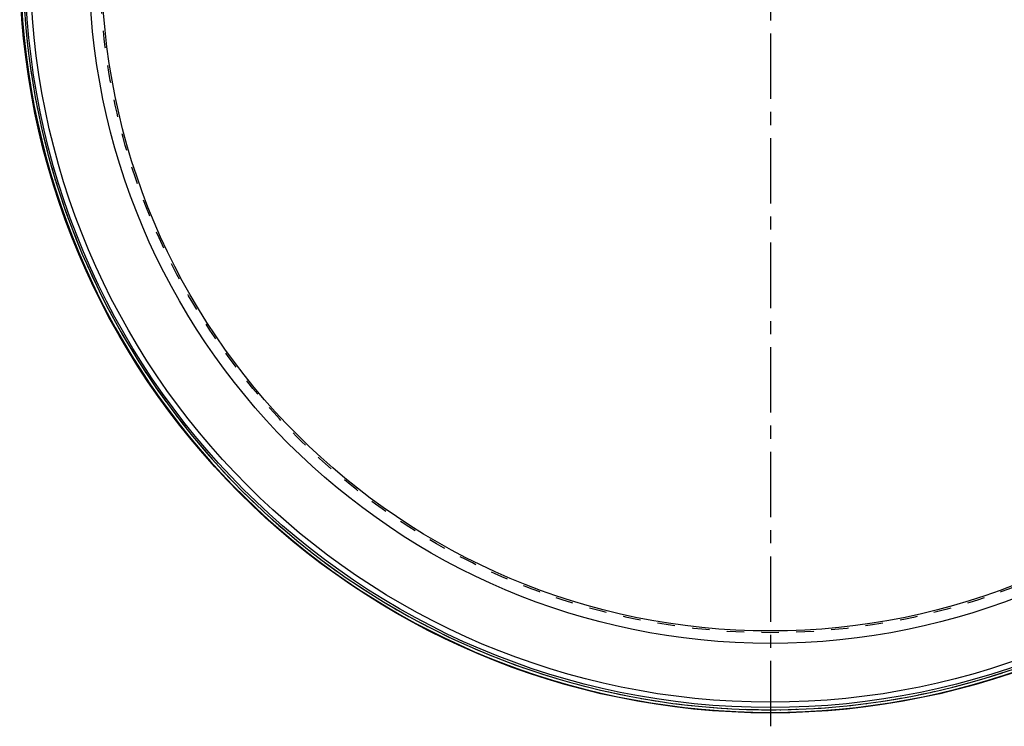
# Model space of a CAD drawing. Header units: millimetres. Extents: x 214 to 786, y 214 to 786.
# Tile 1 of 4: x 219 to 588, y 214 to 478. Entities that reach past the tile are written whole.
import ezdxf

# ---------------------------------------------------------------- set-up
doc = ezdxf.new("R2010")
doc.units = ezdxf.units.MM
doc.header["$LTSCALE"] = 65.185185
doc.linetypes.add('CENTER', pattern=[0.6, 0.375, -0.075, 0.075, -0.075])
doc.linetypes.add('HIDDEN', pattern=[0.2, 0.1, -0.1])
doc.layers.add('KONST.EL_MIT_GEO', color=7, linetype='CONTINUOUS')
doc.layers.add('L1', color=7, linetype='CONTINUOUS')

msp = doc.modelspace()

# ---------------------------------------------------------------- linework, layer by layer
at = {"layer": 'KONST.EL_MIT_GEO', "color": 7, "linetype": 'Continuous'}
for radius in [281, 279, 277, 255, 250.35]:
    msp.add_circle((500, 500), radius, dxfattribs=at)
at = {"layer": 'KONST.EL_MIT_GEO', "color": 8, "linetype": 'HIDDEN'}
msp.add_circle((500, 500), 251, dxfattribs=at)
at = {"layer": 'KONST.EL_MIT_GEO', "color": 7, "linetype": 'Continuous'}
for radius, start, end in [(280.79, 106.9389, 73.0611), (279.79, 140.3256, 73.0641)]:
    msp.add_arc((500, 500), radius, start, end, dxfattribs=at)
at = {"layer": 'KONST.EL_MIT_GEO', "color": 8, "linetype": 'HIDDEN'}
msp.add_arc((500, 500), 279.79, 139.92, 73.0641, dxfattribs=at)
at = {"layer": 'L1', "color": 2, "linetype": 'CENTER'}
msp.add_line((500, 786), (500, 214), dxfattribs=at)

doc.saveas('drawing.dxf')
